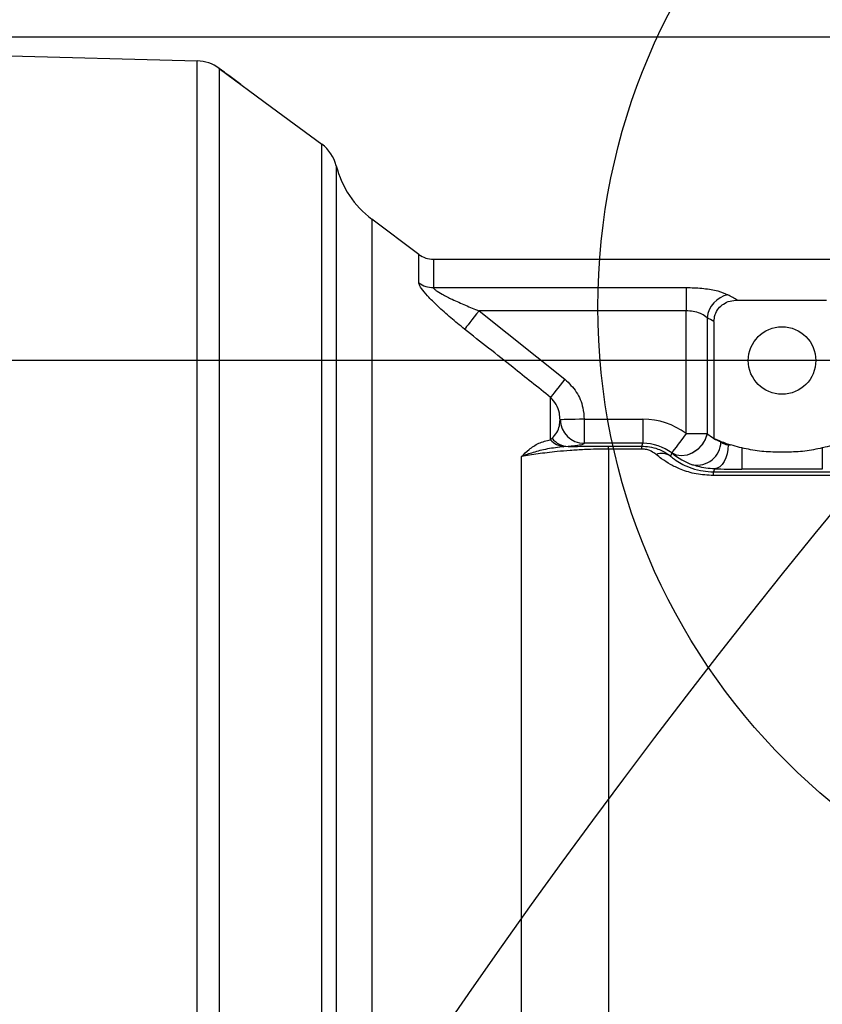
# Model space of a CAD drawing. Extents: x 0 to 8410, y 0 to 5940.
# Tile 131 of 161: x 4414 to 4580, y 4439 to 4643. Entities that reach past the tile are written whole.
import ezdxf

# ---------------------------------------------------------------- set-up
doc = ezdxf.new("R2010")
doc.units = 0
doc.header["$LTSCALE"] = 10
doc.layers.get('0').update_dxf_attribs({"linetype": 'CONTINUOUS'})
doc.styles.add('SLDTEXTSTYLE0', font='TXT', dxfattribs={"width": 0.605})
doc.dimstyles.new('SLDDIMSTYLE1', dxfattribs={"dimtxt": 50, "dimasz": 50, "dimexe": 0, "dimexo": 0.0625, "dimgap": 12.5, "dimtad": 1, "dimdec": 1, "dimrnd": 1e-09, "dimzin": 12, "dimtxsty": 'SLDTEXTSTYLE0', "dimsah": 1, "dimcen": 0.09, "dimazin": 3, "dimtfac": 1, "dimtofl": 0, "dimtmove": 0, "dimatfit": 3, "dimtolj": 1, "dimtzin": 12})
doc.dimstyles.new('SLDDIMSTYLE2', dxfattribs={"dimtxt": 50, "dimasz": 50, "dimexe": 0, "dimexo": 0.0625, "dimgap": 12.5, "dimtad": 1, "dimdec": 0, "dimrnd": 1e-09, "dimzin": 12, "dimtxsty": 'SLDTEXTSTYLE0', "dimsah": 1, "dimcen": 0.09, "dimazin": 3, "dimtfac": 1, "dimtofl": 0, "dimtmove": 0, "dimatfit": 3, "dimtolj": 1, "dimtzin": 12})

# ---------------------------------------------------------------- blocks, each defined once
blk = doc.blocks.new('_D_9')
at = {"color": 7, "linetype": 'CONTINUOUS'}
for p, q in [((6136.63, 4639.08), (2746.63, 4639.08)), ((2761.63, 4639.08), (2761.63, 1533.02)), ((3861.91, 1533.02), (2746.63, 1533.02))]:
    blk.add_line(p, q, dxfattribs=at)
for points in [[(2761.63, 4639.08), (2754.13, 4589.08), (2769.13, 4589.08)], [(2761.63, 1533.02), (2769.13, 1583.02), (2754.13, 1583.02)]]:
    blk.add_solid(points, dxfattribs=at)
at = {"color": 7, "linetype": 'CONTINUOUS', "insert": (2697.18, 3009.66), "char_height": 50, "attachment_point": 1, "rotation": 90, "style": 'SLDTEXTSTYLE0'}
blk.add_mtext('3106', dxfattribs=at)
blk = doc.blocks.new('_D_12')
at = {"color": 7, "linetype": 'CONTINUOUS'}
for p, q in [((4081.63, 4133.02), (4081.63, 5288.89)), ((4681.63, 4133.02), (4681.63, 5288.89)), ((4681.63, 5273.89), (4081.63, 5273.89))]:
    blk.add_line(p, q, dxfattribs=at)
for points in [[(4081.63, 5273.89), (4131.63, 5266.39), (4131.63, 5281.39)], [(4681.63, 5273.89), (4631.63, 5281.39), (4631.63, 5266.39)]]:
    blk.add_solid(points, dxfattribs=at)
at = {"color": 7, "linetype": 'CONTINUOUS', "insert": (4324.34, 5338.34), "char_height": 50, "attachment_point": 1, "style": 'SLDTEXTSTYLE0'}
blk.add_mtext('600', dxfattribs=at)
blk = doc.blocks.new('_D_18')
at = {"color": 7, "linetype": 'CONTINUOUS'}
for p, q in [((4741.63, 4572.02), (3022.82, 4572.02)), ((3037.82, 4423.02), (3037.82, 4572.02)), ((4260.63, 4423.02), (3022.82, 4423.02))]:
    blk.add_line(p, q, dxfattribs=at)
for points in [[(3037.82, 4572.02), (3030.32, 4522.02), (3045.32, 4522.02)], [(3037.82, 4423.02), (3045.32, 4473.02), (3030.32, 4473.02)]]:
    blk.add_solid(points, dxfattribs=at)
at = {"color": 7, "linetype": 'CONTINUOUS', "insert": (2973.36, 4440.23), "char_height": 50, "attachment_point": 1, "rotation": 90, "style": 'SLDTEXTSTYLE0'}
blk.add_mtext('149', dxfattribs=at)

msp = doc.modelspace()

# ---------------------------------------------------------------- linework, layer by layer
at = {"color": 7, "linetype": 'CONTINUOUS'}
for p, q in [((4379.634055, 4636.021664), (4450.408416, 4634.168436)), ((4496.356921, 4594.024708), (4486.605885, 4601.35298)), ((4499.360861, 4593.021681), (4777.320327, 4593.021681)), ((4562.394323, 4584.548761), (4580.873789, 4584.548761)), ((4557.520809, 4580.103685), (4557.520809, 4555.881073)), ((4572.634043, 4553.021719), (4570.634039, 4553.021719))]:
    msp.add_line(p, q, dxfattribs=at)
at = {"color": 8, "linetype": 'CONTINUOUS'}
for p, q in [((4496.356921, 4588.115742), (4496.356921, 4594.024708)), ((4499.360861, 4593.021681), (4499.360861, 4587.147524)), ((4499.360861, 4587.147524), (4551.747294, 4587.147524)), ((4551.747294, 4587.147524), (4551.747294, 4582.320263)), ((4508.829551, 4582.320263), (4526.641937, 4568.143656)), ((4551.747294, 4582.320263), (4508.829551, 4582.320263)), ((4551.747294, 4556.871464), (4551.747294, 4582.320263)), ((4556.077423, 4580.885698), (4556.077423, 4556.871464)), ((4523.637982, 4555.59211), (4523.637982, 4564.389278)), ((4530.631365, 4559.850265), (4530.631365, 4554.85325)), ((4530.631365, 4559.850265), (4542.778703, 4559.850265)), ((4542.778703, 4559.850265), (4542.778703, 4554.85325)), ((4523.637982, 4555.59211), (4523.973944, 4555.902054)), ((4551.747294, 4556.871464), (4556.077423, 4556.871464)), ((4558.964195, 4555.157949), (4558.964195, 4555.263092)), ((4527.31383, 4554.196407), (4526.429238, 4554.145386)), ((4542.778703, 4554.85325), (4530.631365, 4554.85325)), ((4535.650464, 4553.660442), (4535.650464, 4554.273655)), ((4535.650464, 4554.273655), (4542.538585, 4554.273655)), ((4535.650464, 4553.660442), (4535.650464, 4325.270225)), ((4542.538585, 4553.660442), (4535.650464, 4553.660442)), ((4542.538585, 4554.273655), (4542.778703, 4554.85325)), ((4542.538585, 4553.660442), (4542.538585, 4554.273655)), ((4563.294293, 4553.888847), (4563.294293, 4549.504091)), ((4579.973789, 4553.888847), (4579.973789, 4549.504091)), ((4517.626854, 4318.101694), (4517.626854, 4552.102854)), ((4548.776122, 4552.851965), (4548.508825, 4552.206566)), ((4557.654234, 4549.564888), (4557.404729, 4548.962404)), ((4557.404729, 4548.164894), (4557.404729, 4548.962404)), ((4557.404729, 4548.962404), (4585.863384, 4548.962404)), ((4579.973789, 4549.504091), (4563.294293, 4549.504091)), ((4585.863384, 4548.164894), (4557.404729, 4548.164894))]:
    msp.add_line(p, q, dxfattribs=at)
at = {"color": 7, "linetype": 'CONTINUOUS', "flags": 128}
msp.add_lwpolyline([(4454.952436, 4632.605841), (4465.814518, 4624.581863), (4476.236837, 4616.882612)], dxfattribs=at)
at = {"color": 8, "linetype": 'CONTINUOUS', "flags": 128}
for points in [[(4508.829551, 4582.320263), (4508.321302, 4581.67844), (4507.826762, 4581.054022), (4507.359298, 4580.463936), (4506.931501, 4579.923679), (4506.554919, 4579.448273), (4506.239714, 4579.050352), (4505.994411, 4578.740646), (4505.825611, 4578.5275)], [(4526.641937, 4568.143656), (4526.139261, 4567.515423), (4525.649699, 4566.903402), (4525.185974, 4566.324045), (4524.760218, 4565.791895), (4524.383517, 4565.321018), (4524.065675, 4564.923813), (4523.815008, 4564.610292), (4523.637982, 4564.389278)], [(4530.631365, 4559.850265), (4529.66127, 4559.829285), (4528.72807, 4559.809019), (4527.86723, 4559.790422), (4527.111473, 4559.77421), (4526.489558, 4559.760858), (4526.025148, 4559.750845), (4525.735857, 4559.744407), (4525.632711, 4559.742262)], [(4556.077423, 4556.871464), (4555.683078, 4555.675556), (4555.020662, 4554.561188), (4554.135325, 4553.604175), (4553.087326, 4552.869846), (4551.948043, 4552.407791), (4550.79511, 4552.249958), (4549.707027, 4552.406837), (4548.757883, 4552.8677)], [(4551.747294, 4556.871464), (4551.177146, 4556.107809), (4550.627889, 4555.372288), (4550.11967, 4554.691603), (4549.671145, 4554.090788), (4549.298706, 4553.592016), (4549.01606, 4553.213407), (4548.833551, 4552.969028), (4548.757883, 4552.8677)], [(4556.105109, 4556.848575), (4555.709304, 4555.652429), (4555.04507, 4554.538061), (4554.157706, 4553.581287), (4553.10774, 4552.847435), (4551.966848, 4552.386572), (4550.812872, 4552.230169), (4549.724551, 4552.388717), (4548.776122, 4552.851965)], [(4560.474279, 4554.561903), (4560.406478, 4553.604175), (4560.236754, 4552.682211), (4559.971364, 4551.829626), (4559.620174, 4551.078369), (4559.196176, 4550.456096), (4558.715047, 4549.985697), (4558.194639, 4549.685051), (4557.654234, 4549.564888)]]:
    msp.add_lwpolyline(points, dxfattribs=at)
at = {"color": 7, "linetype": 'CONTINUOUS'}
for centre, radius in [((4666.634054, 4583.099844), 133.173425), ((4571.634054, 4572.021738), 7)]:
    msp.add_circle(centre, radius, dxfattribs=at)
for centre, radius, start, end in [((5804.021524, 3538.989613), 1580, 55, 155), ((4450.198993, 4626.171188), 8, 53.54576739, 88.49999995), ((4471.483421, 4610.447904), 8, 14.25203926, 53.54601844), ((4498.621641, 4617.341162), 20, 194.25203922, 233.07365152), ((4499.360855, 4598.021738), 5, 233.07365152, 270), ((4570.634054, 4584.521738), 31.5, 245.39919241, 248.25526056)]:
    msp.add_arc(centre, radius, start, end, dxfattribs=at)
at = {"color": 8, "linetype": 'CONTINUOUS'}
for centre, radius, start, end in [((4499.352054, 4592.264238), 5.116722, 234.17145677, 270.09862246), ((4561.573299, 4580.262472), 5.5311, 102.16703038, 173.53036268), ((4530.631501, 4559.853273), 5.000023, 181.27219498, 269.99844044), ((4526.923064, 4558.51419), 4.396626, 221.65309845, 263.55096589), ((4527.453615, 4558.592922), 4.398736, 217.71517795, 268.17893447), ((4553.984364, 4555.305458), 4.982015, 259.78238658, 358.30332076), ((4546.649207, 4549.297714), 3.452477, 57.4093754, 109.26795572)]:
    msp.add_arc(centre, radius, start, end, dxfattribs=at)
for centre, major_axis, ratio, start_param, end_param in [((4532.694744, 4423.021738), (0, 170), 0.5603693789, 5.9661355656, 5.9880084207), ((4528.364617, 4423.021738), (0, 165), 0.5773502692, 5.9721330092, 5.9880084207), ((4542.771119, 4544.841039), (5.744351, 13.868089), 0.9992864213, 6.0346970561, 6.6756320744), ((4547.320634, 4545.370689), (-8.247313, 12.893481), 0.9376652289, 5.0407215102, 5.0430845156), ((4561.961433, 4564.500386), (-5.498209, 8.595654), 0.9376652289, 1.8991288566, 2.2306798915), ((4542.771119, 4544.841039), (3.832299, 9.251988), 0.9985741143, 6.0346970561, 6.6756320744), ((4563.294308, 4554.850182), (5, 0), 0.069841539, 4.1131575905, 4.2287608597), ((4542.990507, 4545.370689), (-5.474301, 8.736637), 0.9075907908, 5.0348737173, 5.0372367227), ((4557.631306, 4564.500386), (-8.288222, 12.742808), 0.958069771, 1.9015439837, 2.2330950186), ((4563.294308, 4549.853228), (10, 0), 0.0349207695, 4.1131575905, 4.7123889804)]:
    msp.add_ellipse(centre, major_axis=major_axis, ratio=ratio, start_param=start_param, end_param=end_param, dxfattribs=at)
for points, knots in [([(4450.409414, 4239.305069), (4450.409532, 4239.978884), (4450.410129, 4243.389316), (4450.408031, 4249.843365), (4450.408875, 4259.197117), (4450.410167, 4268.508532), (4450.408722, 4277.869678), (4450.408046, 4287.031375), (4450.409859, 4296.300402), (4450.409638, 4305.592101), (4450.408408, 4314.498393), (4450.408486, 4323.222396), (4450.409553, 4331.565552), (4450.409972, 4339.944785), (4450.409169, 4348.519133), (4450.408476, 4357.42631), (4450.408839, 4366.692841), (4450.409991, 4376.113687), (4450.409922, 4385.717018), (4450.408755, 4395.448784), (4450.408499, 4405.326677), (4450.409724, 4415.282394), (4450.410391, 4425.973531), (4450.408725, 4437.00325), (4450.4086, 4448.333634), (4450.409735, 4458.755303), (4450.410045, 4468.587489), (4450.409074, 4477.67551), (4450.408449, 4486.507444), (4450.409011, 4497.422266), (4450.410462, 4509.9418), (4450.408444, 4523.818876), (4450.409055, 4535.994351), (4450.409742, 4546.952728), (4450.408517, 4556.678601), (4450.408176, 4565.617487), (4450.409526, 4573.797615), (4450.40971, 4580.977216), (4450.408492, 4587.44186), (4450.408138, 4593.149861), (4450.409061, 4598.436619), (4450.410297, 4604.649125), (4450.407901, 4611.237004), (4450.40896, 4617.758572), (4450.410136, 4622.782549), (4450.408766, 4626.680352), (4450.408437, 4629.518209), (4450.410198, 4631.633075), (4450.409788, 4633.083416), (4450.408205, 4633.998134), (4450.408346, 4634.111576), (4450.408416, 4634.168436)], [0, 0, 0, 0, 0.0073189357, 0.0370438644, 0.0640851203, 0.0911263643, 0.1134498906, 0.1357737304, 0.1575037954, 0.1774147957, 0.1973262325, 0.21447575, 0.2316255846, 0.2479337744, 0.2642417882, 0.2816273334, 0.2990125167, 0.3165961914, 0.3341794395, 0.3520232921, 0.3698677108, 0.3879189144, 0.4059706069, 0.4277009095, 0.4476119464, 0.4675233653, 0.4846732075, 0.5018227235, 0.5181308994, 0.5344394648, 0.5641640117, 0.5912053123, 0.6182466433, 0.6405701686, 0.6628938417, 0.6846244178, 0.7045356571, 0.7244474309, 0.7415971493, 0.7587472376, 0.7750556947, 0.7913639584, 0.8210889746, 0.848130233, 0.8751714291, 0.8974951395, 0.9198188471, 0.9397671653, 0.9598121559, 0.9798571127, 1, 1, 1, 1]), ([(4454.952436, 4632.605841), (4454.952415, 4632.550077), (4454.952374, 4632.438549), (4454.954026, 4631.539458), (4454.954106, 4630.100344), (4454.952485, 4627.827197), (4454.953443, 4624.473071), (4454.954326, 4619.888216), (4454.952634, 4614.5153), (4454.95284, 4608.59335), (4454.954592, 4602.345188), (4454.953183, 4595.959487), (4454.952305, 4589.592782), (4454.953517, 4582.965207), (4454.954355, 4576.324776), (4454.953357, 4569.544141), (4454.952416, 4562.742349), (4454.952897, 4555.230891), (4454.954002, 4546.962925), (4454.953742, 4538.049543), (4454.952574, 4529.075133), (4454.952749, 4520.34115), (4454.95394, 4511.648902), (4454.954205, 4503.127213), (4454.952544, 4492.689604), (4454.953151, 4480.231645), (4454.954614, 4466.001913), (4454.953125, 4451.98623), (4454.952386, 4438.529831), (4454.954493, 4426.414935), (4454.953705, 4415.67963), (4454.952702, 4406.077655), (4454.952601, 4396.453867), (4454.953849, 4386.849228), (4454.954313, 4377.247332), (4454.953069, 4367.707923), (4454.952402, 4358.233111), (4454.953411, 4348.506393), (4454.954071, 4338.573768), (4454.953194, 4328.767274), (4454.952475, 4319.462218), (4454.953217, 4310.903741), (4454.95411, 4302.837232), (4454.953695, 4295.33174), (4454.952228, 4286.60619), (4454.95349, 4276.894273), (4454.954317, 4266.755547), (4454.952626, 4257.644249), (4454.952967, 4249.677355), (4454.954231, 4244.760489), (4454.954026, 4242.442141), (4454.954015, 4242.321541)], [0, 0, 0, 0, 0.020107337, 0.0402146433, 0.0604408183, 0.0806670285, 0.1082039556, 0.1357408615, 0.1609485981, 0.1861562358, 0.2099001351, 0.2302356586, 0.2505709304, 0.2693434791, 0.2881163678, 0.3053066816, 0.3224972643, 0.3391478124, 0.3594832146, 0.37981842, 0.3985909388, 0.4173635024, 0.4345540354, 0.4517443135, 0.4683949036, 0.4959320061, 0.5234691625, 0.5486769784, 0.5738848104, 0.5976289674, 0.6151323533, 0.6327455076, 0.6503586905, 0.6681794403, 0.6860006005, 0.7040336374, 0.7220664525, 0.7402155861, 0.760551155, 0.7808865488, 0.799659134, 0.8184320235, 0.8356225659, 0.8528130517, 0.8694639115, 0.8970008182, 0.9245377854, 0.949745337, 0.9749532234, 0.9986970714, 1, 1, 1, 1]), ([(4476.236509, 4266.64262), (4476.236518, 4268.336975), (4476.236535, 4271.728931), (4476.236399, 4277.521376), (4476.236352, 4284.151968), (4476.236546, 4291.741111), (4476.236617, 4300.048179), (4476.236392, 4308.8894), (4476.236509, 4318.153039), (4476.23669, 4326.97321), (4476.236645, 4335.219957), (4476.236505, 4342.929581), (4476.236569, 4350.816476), (4476.236733, 4359.460413), (4476.236767, 4368.870186), (4476.236599, 4378.929873), (4476.236613, 4389.485848), (4476.236844, 4400.384282), (4476.236771, 4411.734922), (4476.236563, 4422.748716), (4476.23675, 4433.526842), (4476.236831, 4443.910154), (4476.236677, 4454.546588), (4476.236555, 4465.401269), (4476.236781, 4476.548787), (4476.236718, 4487.547636), (4476.236492, 4497.568626), (4476.23658, 4506.625543), (4476.236683, 4514.752094), (4476.236639, 4522.693951), (4476.236403, 4532.037493), (4476.236516, 4541.74687), (4476.236633, 4551.655821), (4476.23638, 4559.589294), (4476.236362, 4566.422991), (4476.236514, 4572.267149), (4476.236551, 4578.144976), (4476.236408, 4584.016051), (4476.236321, 4589.766263), (4476.23656, 4595.075832), (4476.23659, 4599.877196), (4476.236403, 4604.131807), (4476.236505, 4608.20935), (4476.236743, 4611.84956), (4476.236403, 4614.715189), (4476.236791, 4616.53982), (4476.236822, 4616.767887), (4476.236837, 4616.882612)], [0, 0, 0, 0, 0.01738223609, 0.03479776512, 0.05542595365, 0.07769696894, 0.10003801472, 0.12327959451, 0.14660065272, 0.16922051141, 0.18675550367, 0.20429014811, 0.2219627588, 0.23963512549, 0.26122477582, 0.28287813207, 0.30374085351, 0.32766253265, 0.35078260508, 0.37398088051, 0.39558552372, 0.41725440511, 0.43820573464, 0.46176135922, 0.48539976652, 0.50912754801, 0.53293950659, 0.55162362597, 0.57034971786, 0.58911740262, 0.6079269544, 0.63848669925, 0.66290348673, 0.6874116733, 0.70567025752, 0.72396706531, 0.74234148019, 0.76406355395, 0.7863131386, 0.80863278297, 0.83133984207, 0.85412075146, 0.8768251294, 0.90725245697, 0.93785861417, 0.96874101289, 1, 1, 1, 1]), ([(4479.237201, 4612.417509), (4479.237186, 4612.290858), (4479.237158, 4612.036668), (4479.237015, 4609.988322), (4479.237272, 4606.731405), (4479.237012, 4602.15344), (4479.237261, 4596.24254), (4479.237157, 4589.331503), (4479.23708, 4581.877901), (4479.237272, 4574.293801), (4479.237121, 4566.336898), (4479.237092, 4557.991701), (4479.237271, 4548.667926), (4479.23713, 4538.621941), (4479.237069, 4527.921484), (4479.237254, 4517.264115), (4479.237116, 4506.448467), (4479.237034, 4494.23776), (4479.237279, 4480.550328), (4479.236985, 4465.222038), (4479.237178, 4449.406426), (4479.237153, 4434.163245), (4479.237006, 4419.71685), (4479.237226, 4406.560446), (4479.237107, 4393.817326), (4479.237018, 4381.741231), (4479.237225, 4369.357554), (4479.237126, 4356.736903), (4479.237029, 4344.44908), (4479.237226, 4333.119312), (4479.237172, 4322.751911), (4479.237019, 4312.53484), (4479.237246, 4302.540248), (4479.237207, 4292.83701), (4479.237039, 4283.635069), (4479.237157, 4278.046296), (4479.237216, 4275.245239)], [0, 0, 0, 0, 0.03378589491, 0.06780887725, 0.10141801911, 0.13526040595, 0.16983931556, 0.20467280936, 0.23479876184, 0.26261953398, 0.28925504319, 0.31600612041, 0.34154110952, 0.37184873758, 0.39970422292, 0.42592150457, 0.45224836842, 0.47832861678, 0.51192228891, 0.54574862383, 0.58031087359, 0.61512741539, 0.64402473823, 0.67307058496, 0.69970411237, 0.72645337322, 0.75198671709, 0.7818160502, 0.81180795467, 0.83740881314, 0.86311256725, 0.88876945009, 0.91631659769, 0.94399141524, 0.97192886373, 1, 1, 1, 1]), ([(4486.605885, 4601.35298), (4486.605884, 4601.289981), (4486.605884, 4601.139846), (4486.606025, 4599.725627), (4486.605874, 4596.99745), (4486.605966, 4592.971604), (4486.605931, 4587.730662), (4486.605888, 4581.35925), (4486.606005, 4573.900792), (4486.605846, 4565.27365), (4486.606004, 4555.63575), (4486.60589, 4545.128712), (4486.605924, 4533.796579), (4486.605995, 4521.536129), (4486.605875, 4510.54554), (4486.605924, 4501.308756), (4486.605993, 4494.093922), (4486.605947, 4486.723207), (4486.605869, 4477.454768), (4486.605963, 4466.168559), (4486.60596, 4452.755161), (4486.605859, 4439.056635), (4486.606003, 4424.89229), (4486.605888, 4410.364212), (4486.605929, 4395.495184), (4486.605973, 4380.643654), (4486.605846, 4366.132127), (4486.606037, 4352.095686), (4486.605847, 4338.62283), (4486.60597, 4325.591907), (4486.605943, 4314.820691), (4486.605885, 4306.107214), (4486.605923, 4299.262557), (4486.605998, 4292.709064), (4486.605952, 4288.637524), (4486.605929, 4286.59897)], [0, 0, 0, 0, 0.0245279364, 0.0584540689, 0.0926157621, 0.1275204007, 0.1626816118, 0.196608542, 0.2307711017, 0.2656765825, 0.300839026, 0.3347661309, 0.3689290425, 0.4038349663, 0.4389974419, 0.4572051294, 0.4754484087, 0.4937290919, 0.5120461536, 0.5432450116, 0.5746263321, 0.6063848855, 0.6383363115, 0.6722639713, 0.7064268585, 0.7413330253, 0.7764955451, 0.8104217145, 0.8448320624, 0.8794880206, 0.9146492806, 0.9358997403, 0.9572078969, 0.9785746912, 1, 1, 1, 1]), ([(4505.825611, 4578.5275), (4504.857279, 4579.308841), (4502.923335, 4580.869328), (4500.306537, 4583.216843), (4498.191813, 4585.329677), (4496.857725, 4586.936236), (4496.391345, 4587.776514), (4496.363712, 4588.048826), (4496.356921, 4588.115742)], [0, 0, 0, 0, 0.2263539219, 0.4520718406, 0.6543697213, 0.824635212, 0.9569075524, 1, 1, 1, 1]), ([(4499.360861, 4587.147524), (4499.367636, 4587.113182), (4499.388983, 4587.004975), (4499.58932, 4586.799955), (4500.130737, 4586.378817), (4501.322815, 4585.669977), (4503.411808, 4584.626242), (4505.997523, 4583.465133), (4507.880614, 4582.703878), (4508.829551, 4582.320263)], [0, 0, 0, 0, 0.0305058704, 0.0961225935, 0.1309006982, 0.2827363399, 0.4897226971, 0.7428584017, 1, 1, 1, 1]), ([(4551.747294, 4587.147524), (4551.87837, 4587.147071), (4553.119738, 4587.142783), (4555.496949, 4586.998528), (4558.475454, 4586.502728), (4559.761636, 4585.947941), (4560.407551, 4585.669329)], [0, 0, 0, 0, 0.036930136, 0.3497506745, 0.6734475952, 1, 1, 1, 1]), ([(4556.077423, 4580.885698), (4555.757943, 4581.154785), (4555.130814, 4581.682995), (4553.684789, 4582.158667), (4552.558086, 4582.299641), (4551.935845, 4582.319027), (4551.812843, 4582.319833), (4551.747294, 4582.320263)], [0, 0, 0, 0, 0.3349043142, 0.6574066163, 0.9324124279, 0.9639822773, 1, 1, 1, 1]), ([(4523.637982, 4564.389278), (4521.030896, 4566.466276), (4515.101948, 4571.189716), (4509.15664, 4575.892584), (4505.825611, 4578.5275)], [0, 0, 0, 0, 0.4397214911, 1, 1, 1, 1]), ([(4526.641937, 4568.143656), (4527.486796, 4567.309101), (4529.175022, 4565.641463), (4530.393425, 4562.618456), (4530.562822, 4560.647694), (4530.631365, 4559.850265)], [0, 0, 0, 0, 0.3735993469, 0.7465395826, 1, 1, 1, 1]), ([(4525.632711, 4559.742262), (4525.598529, 4560.190597), (4525.515314, 4561.282067), (4524.932305, 4562.95451), (4524.06292, 4563.918231), (4523.637982, 4564.389278)], [0, 0, 0, 0, 0.2627411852, 0.6396427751, 1, 1, 1, 1]), ([(4523.973944, 4555.902054), (4524.327341, 4556.298878), (4525.110527, 4557.178303), (4525.528026, 4558.482338), (4525.597761, 4559.321616), (4525.632711, 4559.742262)], [0, 0, 0, 0, 0.2908524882, 0.6445760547, 1, 1, 1, 1]), ([(4517.626854, 4552.102854), (4517.63192, 4552.108021), (4518.144977, 4552.631314), (4519.271252, 4553.666328), (4521.133134, 4554.983758), (4522.799439, 4555.388453), (4523.637982, 4555.59211)], [0, 0, 0, 0, 0.0030272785, 0.3065964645, 0.6510548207, 1, 1, 1, 1]), ([(4558.964195, 4555.157949), (4559.080804, 4555.073556), (4559.407436, 4554.837165), (4559.940689, 4554.608908), (4560.378715, 4554.570321), (4560.474279, 4554.561903)], [0, 0, 0, 0, 0.302694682, 0.8478703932, 1, 1, 1, 1]), ([(4526.429238, 4554.145386), (4525.255666, 4554.011887), (4522.89053, 4553.742843), (4520.073116, 4552.986217), (4518.393655, 4552.40144), (4517.634611, 4552.105874), (4517.626854, 4552.102854)], [0, 0, 0, 0, 0.3399440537, 0.6850995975, 0.9967818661, 1, 1, 1, 1]), ([(4535.650464, 4553.660442), (4534.810763, 4553.654768), (4533.106838, 4553.643255), (4530.408226, 4553.544903), (4527.656828, 4553.378388), (4524.351758, 4553.086706), (4520.894958, 4552.665051), (4518.724064, 4552.291602), (4517.626854, 4552.102854)], [0, 0, 0, 0, 0.1050585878, 0.2131853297, 0.353978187, 0.4993365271, 0.74695535, 1, 1, 1, 1]), ([(4530.631365, 4554.85325), (4530.569689, 4554.775824), (4530.445657, 4554.620118), (4529.594029, 4554.432013), (4528.482127, 4554.290373), (4527.704578, 4554.227835), (4527.31383, 4554.196407)], [0, 0, 0, 0, 0.3459773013, 0.6957640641, 0.8471100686, 1, 1, 1, 1]), ([(4527.31383, 4554.196407), (4528.152203, 4554.210617), (4529.864536, 4554.239639), (4532.67812, 4554.267541), (4534.649691, 4554.271596), (4535.650464, 4554.273655)], [0, 0, 0, 0, 0.3208122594, 0.6552431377, 1, 1, 1, 1]), ([(4542.538585, 4554.273655), (4543.079118, 4554.246775), (4544.244292, 4554.188832), (4546.18398, 4553.638911), (4547.599895, 4552.893474), (4548.366532, 4552.314101), (4548.508825, 4552.206566)], [0, 0, 0, 0, 0.2390474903, 0.5152914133, 0.9100350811, 1, 1, 1, 1]), ([(4545.509936, 4552.556803), (4545.439835, 4552.613916), (4545.084713, 4552.903247), (4544.425594, 4553.293017), (4543.425961, 4553.611132), (4542.811987, 4553.64525), (4542.538585, 4553.660442)], [0, 0, 0, 0, 0.1043766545, 0.528756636, 0.7901558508, 1, 1, 1, 1]), ([(4557.404729, 4548.164894), (4556.196578, 4548.236764), (4553.777219, 4548.380685), (4550.792525, 4549.33706), (4548.455791, 4550.457841), (4546.774045, 4551.535055), (4545.884812, 4552.2538), (4545.509936, 4552.556803)], [0, 0, 0, 0, 0.2365837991, 0.473766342, 0.6663492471, 0.8593424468, 1, 1, 1, 1]), ([(4548.508825, 4552.206566), (4548.786958, 4551.983101), (4549.428222, 4551.467882), (4550.668233, 4550.678177), (4552.387503, 4549.845732), (4554.476378, 4549.205768), (4556.310393, 4548.976092), (4557.221434, 4548.964697), (4557.404729, 4548.962404)], [0, 0, 0, 0, 0.1508336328, 0.347762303, 0.5490116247, 0.779246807, 0.955586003, 1, 1, 1, 1]), ([(4557.654234, 4549.564888), (4557.049241, 4549.598043), (4555.821763, 4549.665313), (4554.286463, 4550.00073), (4553.458939, 4550.281066), (4553.100618, 4550.402452)], [0, 0, 0, 0, 0.35528005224, 0.72083313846, 1, 1, 1, 1])]:
    msp.add_open_spline(points, degree=3, knots=knots, dxfattribs=at)
at = {"color": 7, "linetype": 'CONTINUOUS'}
for points, knots in [([(4459.487559, 4629.226019), (4458.73857, 4629.787292), (4457.157368, 4630.972205), (4455.647454, 4632.089691), (4454.852762, 4632.677843)], [0, 0, 0, 0, 0.4736833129, 1, 1, 1, 1]), ([(4557.520809, 4580.103685), (4557.564965, 4580.588591), (4557.653361, 4581.559333), (4558.385739, 4582.844355), (4559.47743, 4583.812667), (4560.856125, 4584.435918), (4561.871318, 4584.510393), (4562.394323, 4584.548761)], [0, 0, 0, 0, 0.1972173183, 0.3948129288, 0.586435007, 0.7869402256, 1, 1, 1, 1]), ([(4558.964195, 4555.263092), (4559.298312, 4555.131562), (4559.848762, 4554.914871), (4560.653179, 4554.646425), (4560.969325, 4554.540922)], [0, 0, 0, 0, 0.6069880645, 1, 1, 1, 1]), ([(4563.294293, 4553.888847), (4562.673596, 4554.048482), (4561.861366, 4554.257377), (4561.139539, 4554.486818), (4560.969325, 4554.540922)], [0, 0, 0, 0, 0.7641895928, 1, 1, 1, 1]), ([(4570.634039, 4553.021719), (4569.406448, 4553.057773), (4566.933599, 4553.130401), (4564.513159, 4553.63483), (4563.294293, 4553.888847)], [0, 0, 0, 0, 0.49642791, 1, 1, 1, 1]), ([(4579.973789, 4553.888847), (4578.772133, 4553.637926), (4576.351985, 4553.132567), (4573.879091, 4553.058839), (4572.634043, 4553.021719)], [0, 0, 0, 0, 0.49652176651, 1, 1, 1, 1]), ([(4582.298758, 4554.540922), (4581.725966, 4554.364838), (4580.976432, 4554.13442), (4580.165103, 4553.935705), (4579.973789, 4553.888847)], [0, 0, 0, 0, 0.76419688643, 1, 1, 1, 1])]:
    msp.add_open_spline(points, degree=3, knots=knots, dxfattribs=at)

# ---------------------------------------------------------------- dimensions: what is measured, and where the dimension line sits
dim = msp.add_linear_dim(base=(4081.634054, 5273.887961), p1=(4681.634054, 4113.021738), p2=(4081.634054, 4113.021738), dimstyle='SLDDIMSTYLE1', dxfattribs=at)
dim.commit()
dim.dimension.update_dxf_attribs({"geometry": '_D_12', "text_midpoint": (4381.634054, 5273.887961), "dimtype": 160})
for base, p1, p2, dimstyle, picture, middle in [((2761.634054, 1533.021738), (6156.634054, 4639.083327), (3881.910645, 1533.021738), 'SLDDIMSTYLE2', '_D_9', (2761.634054, 3086.052532)), ((3037.815198, 4572.021738), (4280.634054, 4423.021738), (4761.634054, 4572.021738), 'SLDDIMSTYLE1', '_D_18', (3037.815198, 4497.521738))]:
    dim = msp.add_linear_dim(base=base, p1=p1, p2=p2, angle=90, dimstyle=dimstyle, dxfattribs=at)
    dim.commit()
    dim.dimension.update_dxf_attribs({"geometry": picture, "text_midpoint": middle, "dimtype": 160})

doc.saveas('drawing.dxf')
